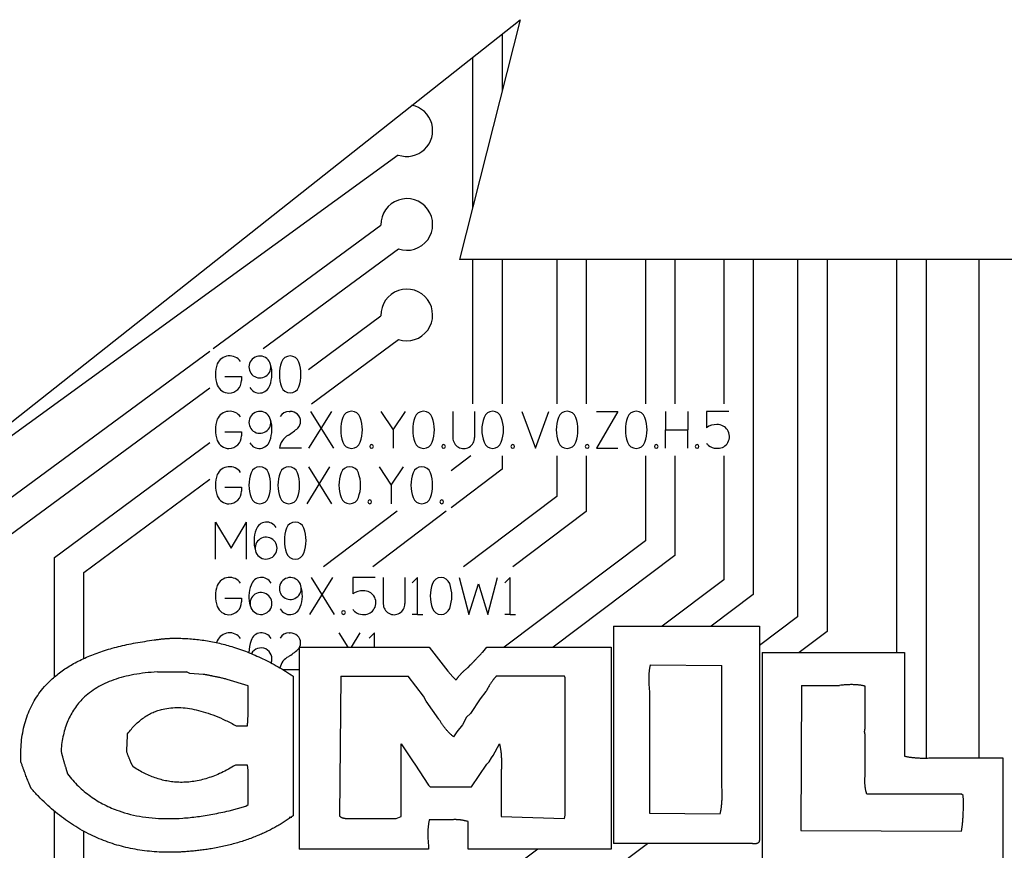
# Model space of a CAD drawing. Extents: x -15.37 to -7.87, y 7.61 to 15.55.
# Tile 6 of 7: x -12.11 to -9.45, y 13.3 to 15.55. Entities that reach past the tile are written whole.
import ezdxf

# ---------------------------------------------------------------- set-up
doc = ezdxf.new("R2010")
doc.units = 0
doc.header["$MEASUREMENT"] = 0
doc.linetypes.add('solid', pattern=[0])
doc.layers.get('0').update_dxf_attribs({"linetype": 'solid'})
doc.layers.add('7', color=7, linetype='solid')

msp = doc.modelspace()

# ---------------------------------------------------------------- linework, layer by layer
at = {"color": 3, "linetype": 'solid'}
for p, q in [((-10.806, 15.5112), (-10.806, 15.3558)), ((-10.886, 15.4479), (-10.886, 15.0387)), ((-12.354, 14.2642), (-11.087, 15.1835)), ((-11.5879, 14.6591), (-11.134, 14.9934)), ((-11.453, 14.6591), (-11.0865, 14.929)), ((-10.886, 14.9), (-10.886, 14.5091)), ((-10.806, 14.9), (-10.806, 14.5091)), ((-10.658, 14.9), (-10.658, 14.5091)), ((-10.578, 14.9), (-10.578, 14.5091)), ((-10.418, 14.9), (-10.418, 14.5091)), ((-10.338, 14.9), (-10.338, 14.5091)), ((-10.206, 14.9), (-10.206, 14.5091)), ((-10.126, 14.9), (-10.126, 13.9928)), ((-10.006, 14.9), (-10.006, 13.9329)), ((-9.926, 14.9), (-9.926, 13.893)), ((-9.738, 14.9), (-9.738, 13.8362)), ((-9.658, 14.9), (-9.658, 13.5501)), ((-9.514, 13.5505), (-9.514, 14.9)), ((-11.3305, 14.6026), (-11.134, 14.7483)), ((-11.3224, 14.5091), (-11.0863, 14.684)), ((-12.218, 14.1949), (-11.5973, 14.6521)), ((-11.5566, 14.5834), (-11.5114, 14.5834)), ((-11.5114, 14.5834), (-11.5114, 14.5729)), ((-12.138, 14.1544), (-11.5973, 14.5528)), ((-11.3822, 14.4891), (-11.38, 14.4891)), ((-11.3293, 14.3891), (-11.2672, 14.4891)), ((-11.325, 14.4891), (-11.2629, 14.3891)), ((-11.1343, 14.4891), (-11.1011, 14.4391)), ((-11.1011, 14.4391), (-11.0679, 14.4891)), ((-10.9393, 14.4891), (-10.9393, 14.4177)), ((-10.8807, 14.4891), (-10.8807, 14.4184)), ((-10.7522, 14.4891), (-10.7157, 14.3891)), ((-10.7157, 14.3891), (-10.6793, 14.4891)), ((-10.4922, 14.4891), (-10.5507, 14.3891)), ((-10.5507, 14.4891), (-10.4922, 14.4891)), ((-10.3636, 14.4891), (-10.3636, 14.4391)), ((-10.3029, 14.4891), (-10.3029, 14.4391)), ((-10.2529, 14.4891), (-10.2529, 14.4448)), ((-10.1924, 14.4891), (-10.2529, 14.4891)), ((-11.5566, 14.4334), (-11.5114, 14.4334)), ((-11.5114, 14.4334), (-11.5114, 14.4229)), ((-11.1011, 14.4391), (-11.1011, 14.3891)), ((-10.3636, 14.3891), (-10.3636, 14.4391)), ((-10.3636, 14.4391), (-10.3029, 14.4391)), ((-10.3029, 14.3891), (-10.3029, 14.4391)), ((-12.0182, 14.093), (-11.5973, 14.405)), ((-11.3493, 14.3891), (-11.4091, 14.3891)), ((-10.5507, 14.3891), (-10.4922, 14.3891)), ((-10.2263, 14.389), (-10.2218, 14.389)), ((-10.8908, 14.3684), (-10.9442, 14.3282)), ((-10.806, 14.3684), (-10.806, 14.3321)), ((-10.658, 14.3684), (-10.658, 14.2583)), ((-10.578, 14.3684), (-10.578, 14.2183)), ((-10.418, 14.3684), (-10.418, 14.1385)), ((-10.338, 14.3684), (-10.338, 14.0986)), ((-10.206, 14.3684), (-10.206, 14.0327)), ((-11.3342, 14.2391), (-11.2721, 14.3391)), ((-11.33, 14.3391), (-11.2678, 14.2391)), ((-11.1392, 14.3391), (-11.106, 14.2891)), ((-11.106, 14.2891), (-11.0728, 14.3391)), ((-10.806, 14.3321), (-10.9442, 14.2281)), ((-11.9382, 14.0527), (-11.5973, 14.3054)), ((-11.106, 14.2891), (-11.106, 14.2391)), ((-11.5566, 14.2834), (-11.5114, 14.2834)), ((-11.5114, 14.2834), (-11.5114, 14.2729)), ((-10.658, 14.2583), (-10.9102, 14.0684)), ((-11.0901, 14.2184), (-11.2894, 14.0684)), ((-10.957, 14.2184), (-11.1564, 14.0684)), ((-10.578, 14.2183), (-10.7772, 14.0684)), ((-11.582, 14.1891), (-11.5398, 14.1184)), ((-11.582, 14.0891), (-11.582, 14.1891)), ((-11.5398, 14.1184), (-11.4977, 14.1891)), ((-11.4977, 14.0891), (-11.4977, 14.1891)), ((-10.418, 14.1385), (-10.8005, 13.8507)), ((-12.0182, 13.7697), (-12.0182, 14.093)), ((-10.338, 14.0986), (-10.6674, 13.8507)), ((-11.9382, 13.8199), (-11.9382, 14.0527)), ((-11.3268, 13.9391), (-11.2647, 14.0391)), ((-11.3225, 14.0391), (-11.2604, 13.9391)), ((-11.2104, 14.0391), (-11.2104, 13.9948)), ((-11.1499, 14.0391), (-11.2104, 14.0391)), ((-11.1278, 14.0391), (-11.1278, 13.9677)), ((-11.0692, 14.0391), (-11.0692, 13.9684)), ((-11.0349, 14.0391), (-11.0492, 14.0248)), ((-11.0349, 13.9391), (-11.0349, 14.0391)), ((-10.922, 14.0391), (-10.8961, 13.9391)), ((-10.8961, 13.9391), (-10.8703, 14.0224)), ((-10.8703, 14.0224), (-10.8444, 13.9391)), ((-10.8444, 13.9391), (-10.8185, 14.0391)), ((-10.7842, 14.0391), (-10.7985, 14.0248)), ((-10.7842, 13.9391), (-10.7842, 14.0391)), ((-10.206, 14.0327), (-10.3729, 13.9071)), ((-11.5566, 13.9834), (-11.5114, 13.9834)), ((-11.5114, 13.9834), (-11.5114, 13.9729)), ((-10.126, 13.9928), (-10.2399, 13.9071)), ((-11.1838, 13.939), (-11.1793, 13.939)), ((-11.0349, 13.9391), (-11.0492, 13.9391)), ((-11.0349, 13.9391), (-11.0206, 13.9391)), ((-10.7842, 13.9391), (-10.7985, 13.9391)), ((-10.7842, 13.9391), (-10.7699, 13.9391)), ((-10.006, 13.9329), (-10.1093, 13.8552)), ((-11.3822, 13.8891), (-11.38, 13.8891)), ((-11.2479, 13.8891), (-11.224, 13.8507)), ((-11.2139, 13.8507), (-11.19, 13.8891)), ((-11.1514, 13.8891), (-11.1657, 13.8748)), ((-11.1514, 13.8507), (-11.1514, 13.8891)), ((-10.5041, 13.9071), (-10.5041, 13.3182)), ((-10.5041, 13.9071), (-10.1093, 13.9071)), ((-10.1093, 13.9071), (-10.1093, 13.3293)), ((-9.926, 13.893), (-10.0014, 13.8362)), ((-11.3554, 13.8507), (-11.3554, 13.3035)), ((-11.3554, 13.8507), (-11.0031, 13.8507)), ((-11.0031, 13.8507), (-10.953, 13.7851)), ((-10.8583, 13.8372), (-10.8477, 13.8507)), ((-10.8477, 13.8507), (-10.5109, 13.8507)), ((-10.5109, 13.8507), (-10.5109, 13.3035)), ((-10.1023, 13.8362), (-10.1023, 13.2696)), ((-10.1023, 13.8362), (-9.7164, 13.8362)), ((-9.7164, 13.8362), (-9.7164, 13.5553)), ((-11.7393, 13.7834), (-11.6605, 13.7834)), ((-11.6519, 13.7788), (-11.6605, 13.7834)), ((-11.3554, 13.7891), (-11.3986, 13.7891)), ((-10.953, 13.7851), (-10.9396, 13.7697)), ((-10.8978, 13.7957), (-10.8912, 13.8026)), ((-10.4049, 13.8028), (-10.2108, 13.8008)), ((-10.2108, 13.4728), (-10.2108, 13.8008)), ((-11.6155, 13.7768), (-11.6519, 13.7788)), ((-11.4935, 13.7461), (-11.5502, 13.7633)), ((-11.3716, 13.7719), (-11.3716, 13.3939)), ((-11.2427, 13.7717), (-11.2463, 13.3934)), ((-11.2427, 13.7717), (-11.06, 13.7717)), ((-11.0185, 13.7176), (-11.06, 13.7717)), ((-10.9396, 13.7697), (-10.9307, 13.7611)), ((-10.6374, 13.7717), (-10.8217, 13.7717)), ((-10.6354, 13.7677), (-10.6374, 13.7717)), ((-10.6354, 13.3954), (-10.6354, 13.7677)), ((-11.4935, 13.6857), (-11.4935, 13.7461)), ((-10.8497, 13.7302), (-10.8652, 13.7107)), ((-9.9953, 13.7469), (-9.9973, 13.3541)), ((-9.9953, 13.7469), (-9.8922, 13.7469)), ((-9.8234, 13.629), (-9.8234, 13.7449)), ((-11.0117, 13.7041), (-11.0185, 13.7176)), ((-10.9771, 13.6558), (-11.0117, 13.7041)), ((-10.8652, 13.7107), (-10.8912, 13.6712)), ((-10.4069, 13.7289), (-10.4069, 13.4012)), ((-10.9027, 13.6606), (-10.9133, 13.6403)), ((-10.8912, 13.6712), (-10.9027, 13.6606)), ((-11.5262, 13.6376), (-11.4956, 13.6376)), ((-10.9133, 13.6403), (-10.9287, 13.6211)), ((-10.9287, 13.6211), (-10.9376, 13.6077)), ((-9.8234, 13.4994), (-9.8234, 13.6153)), ((-11.0795, 13.5882), (-11.0466, 13.5399)), ((-11.0795, 13.3914), (-11.0795, 13.5882)), ((-10.8303, 13.5574), (-10.8131, 13.5882)), ((-10.8411, 13.5399), (-10.8343, 13.5508)), ((-10.8343, 13.5508), (-10.8303, 13.5574)), ((-9.6447, 13.5505), (-9.4504, 13.5505)), ((-9.4504, 13.5505), (-9.4504, 13.2696)), ((-11.9868, 13.5224), (-11.983, 13.507)), ((-11.4956, 13.531), (-11.5282, 13.531)), ((-11.4935, 13.5176), (-11.4956, 13.531)), ((-11.4935, 13.4245), (-11.4935, 13.5176)), ((-11.0466, 13.5399), (-11.0426, 13.5333)), ((-11.0426, 13.5333), (-11.0051, 13.4764)), ((-10.8892, 13.4723), (-10.8477, 13.5333)), ((-10.8477, 13.5333), (-10.8411, 13.5399)), ((-10.8082, 13.5179), (-10.8082, 13.3914)), ((-11.0051, 13.4764), (-11.0011, 13.4723)), ((-11.0011, 13.4723), (-10.8892, 13.4723)), ((-9.5623, 13.4523), (-9.8186, 13.4523)), ((-9.5574, 13.4483), (-9.5623, 13.4523)), ((-11.5454, 13.4073), (-11.5001, 13.4197)), ((-11.5001, 13.4197), (-11.4935, 13.4245)), ((-12.0182, 12.0872), (-12.0182, 13.4062)), ((-11.3755, 13.3892), (-11.3826, 13.3892)), ((-11.226, 13.3865), (-11.0929, 13.3865)), ((-11.0929, 13.3865), (-11.0795, 13.3914)), ((-10.9442, 13.3828), (-11.0031, 13.3828)), ((-10.8082, 13.3914), (-10.6374, 13.3865)), ((-10.6374, 13.3865), (-10.6354, 13.3954)), ((-10.4069, 13.4012), (-10.2156, 13.399)), ((-10.8978, 13.3035), (-10.8978, 13.3779)), ((-11.9382, 12.1672), (-11.9382, 13.3515)), ((-9.9973, 13.3541), (-9.5623, 13.3521)), ((-11.0051, 13.3035), (-11.3554, 13.3035)), ((-11.0051, 13.3124), (-11.0051, 13.3035)), ((-10.5109, 13.3035), (-10.8978, 13.3035)), ((-10.7093, 13.3035), (-10.7525, 13.271)), ((-10.5533, 13.2135), (-10.4125, 13.3182)), ((-10.1278, 13.3182), (-10.5041, 13.3182))]:
    msp.add_line(p, q, dxfattribs=at)
for centre, radius, start, end in [((-11.064, 15.2496), 0.07, 250.8128, 438.4823), ((-11.064, 14.9953), 0.07, 251.2283, 541.5285), ((-11.064, 14.7503), 0.07, 251.3907, 541.6909), ((-11.5438, 14.6025), 0.0368, 35.68, 155.6132), ((-11.4617, 14.6093), 0.0297, 13.902, 162.098), ((-11.3798, 14.6145), 0.0248, 19.594, 160.406), ((-11.4929, 14.5891), 0.0891, 161.2941, 198.7059), ((-11.4617, 14.6094), 0.0297, 162.2661, 373.7339), ((-11.5182, 14.5909), 0.0891, 339.2941, 376.7059), ((-11.3105, 14.5891), 0.0986, 160.019, 199.981), ((-11.4491, 14.5891), 0.0986, 340.019, 379.981), ((-11.5448, 14.5733), 0.0349, 201.5644, 268.7744), ((-11.5463, 14.5733), 0.0349, 271.2256, 359.2735), ((-11.4632, 14.5685), 0.0297, 209.3075, 342.098), ((-11.3798, 14.5637), 0.0248, 199.594, 340.406), ((-11.5438, 14.4525), 0.0368, 35.68, 155.6132), ((-11.4617, 14.4593), 0.0297, 13.902, 162.098), ((-11.3822, 14.4605), 0.0286, 90, 150), ((-11.38, 14.4605), 0.0286, 2.576, 90), ((-11.2136, 14.4645), 0.0248, 19.594, 160.406), ((-11.0186, 14.4645), 0.0248, 19.594, 160.406), ((-10.8315, 14.4645), 0.0248, 19.594, 160.406), ((-10.63, 14.4645), 0.0248, 19.594, 160.406), ((-10.4429, 14.4645), 0.0248, 19.594, 160.406), ((-11.4929, 14.4391), 0.0891, 161.2941, 198.7059), ((-11.4617, 14.4594), 0.0297, 162.2661, 373.7339), ((-11.5182, 14.4409), 0.0891, 339.2941, 376.7059), ((-11.38, 14.4631), 0.0286, 317.7751, 357.4242), ((-11.1443, 14.4391), 0.0986, 160.019, 199.981), ((-11.2829, 14.4391), 0.0986, 340.019, 379.981), ((-10.9493, 14.4391), 0.0986, 160.019, 199.981), ((-11.0879, 14.4391), 0.0986, 340.019, 379.981), ((-10.7622, 14.4391), 0.0986, 160.019, 199.981), ((-10.9008, 14.4391), 0.0986, 340.019, 379.981), ((-10.5607, 14.4391), 0.0986, 160.019, 199.981), ((-10.6993, 14.4391), 0.0986, 340.019, 379.981), ((-10.3736, 14.4391), 0.0986, 160.019, 199.981), ((-10.5122, 14.4391), 0.0986, 340.019, 379.981), ((-10.2261, 14.4072), 0.0462, 87.8471, 125.5576), ((-10.2243, 14.4156), 0.0378, 63.4349, 90), ((-10.221, 14.4223), 0.0303, 33.6901, 63.4349), ((-11.5463, 14.4233), 0.0349, 271.2256, 359.2735), ((-11.3613, 14.3824), 0.0482, 118.7445, 172.045), ((-11.5133, 14.624), 0.2373, 302.8689, 310.6146), ((-10.2229, 14.421), 0.0326, 330.2551, 393.6901), ((-11.5448, 14.4233), 0.0349, 201.5644, 268.7744), ((-11.4632, 14.4185), 0.0297, 209.3075, 342.098), ((-11.2136, 14.4137), 0.0248, 199.594, 340.406), ((-11.1593, 14.3941), 0.005, 0, 180), ((-11.0186, 14.4137), 0.0248, 199.594, 340.406), ((-10.9643, 14.3941), 0.005, 0, 180), ((-10.91, 14.4177), 0.0293, 180.1397, 361.2577), ((-10.8315, 14.4137), 0.0248, 199.594, 340.406), ((-10.7772, 14.3941), 0.005, 0, 180), ((-10.63, 14.4137), 0.0248, 199.594, 340.406), ((-10.5757, 14.3941), 0.005, 0, 180), ((-10.4429, 14.4137), 0.0248, 199.594, 340.406), ((-10.3886, 14.3941), 0.005, 0, 180), ((-10.2779, 14.3941), 0.005, 0, 180), ((-10.2263, 14.4208), 0.0318, 213.4333, 228.8141), ((-10.2263, 14.4208), 0.0318, 228.8141, 270.016), ((-10.2218, 14.4204), 0.0314, 270.016, 330.2552), ((-11.1593, 14.3941), 0.005, 180, 360), ((-10.9643, 14.3941), 0.005, 180, 360), ((-10.7772, 14.3941), 0.005, 180, 360), ((-10.5757, 14.3941), 0.005, 180, 360), ((-10.3886, 14.3941), 0.005, 180, 360), ((-10.2779, 14.3941), 0.005, 180, 360), ((-11.4929, 14.2891), 0.0891, 161.2941, 198.7059), ((-11.5438, 14.3025), 0.0368, 35.68, 155.6132), ((-11.3928, 14.2891), 0.0986, 160.019, 199.981), ((-11.4621, 14.3145), 0.0248, 19.594, 160.406), ((-11.5314, 14.2891), 0.0986, 340.019, 379.981), ((-11.3142, 14.2891), 0.0986, 160.019, 199.981), ((-11.3835, 14.3145), 0.0248, 19.594, 160.406), ((-11.4528, 14.2891), 0.0986, 340.019, 379.981), ((-11.1492, 14.2891), 0.0986, 160.019, 199.981), ((-11.2185, 14.3145), 0.0248, 19.594, 160.406), ((-11.2878, 14.2891), 0.0986, 340.019, 379.981), ((-10.9542, 14.2891), 0.0986, 160.019, 199.981), ((-11.0235, 14.3145), 0.0248, 19.594, 160.406), ((-11.0928, 14.2891), 0.0986, 340.019, 379.981), ((-11.5463, 14.2733), 0.0349, 271.2256, 359.2735), ((-11.5448, 14.2733), 0.0349, 201.5644, 268.7744), ((-11.4621, 14.2637), 0.0248, 199.594, 340.406), ((-11.3835, 14.2637), 0.0248, 199.594, 340.406), ((-11.2185, 14.2637), 0.0248, 199.594, 340.406), ((-11.1642, 14.2441), 0.005, 0, 180), ((-11.1642, 14.2441), 0.005, 180, 360), ((-11.0235, 14.2637), 0.0248, 199.594, 340.406), ((-10.9692, 14.2441), 0.005, 0, 180), ((-10.9692, 14.2441), 0.005, 180, 360), ((-11.4437, 14.1596), 0.0297, 29.3075, 162.098), ((-11.3661, 14.1645), 0.0248, 19.594, 160.406), ((-11.3886, 14.1373), 0.0891, 159.2941, 196.7059), ((-11.2968, 14.1391), 0.0986, 160.019, 199.981), ((-11.4354, 14.1391), 0.0986, 340.019, 379.981), ((-11.4451, 14.1187), 0.0297, 342.2661, 553.7339), ((-11.4451, 14.1188), 0.0297, 193.902, 342.098), ((-11.3661, 14.1137), 0.0248, 199.594, 340.406), ((-11.5438, 14.0025), 0.0368, 35.68, 155.6132), ((-11.4574, 14.0096), 0.0297, 29.3075, 162.098), ((-11.3794, 14.0093), 0.0297, 13.902, 162.098), ((-10.902, 13.9891), 0.0986, 160.019, 199.981), ((-10.9713, 14.0145), 0.0248, 19.594, 160.406), ((-11.0406, 13.9891), 0.0986, 340.019, 379.981), ((-11.4929, 13.9891), 0.0891, 161.2941, 198.7059), ((-11.4024, 13.9873), 0.0891, 159.2941, 196.7059), ((-11.4588, 13.9687), 0.0297, 342.2661, 553.7339), ((-11.3794, 14.0094), 0.0297, 162.2661, 373.7339), ((-11.4359, 13.9909), 0.0891, 339.2941, 376.7059), ((-11.1835, 13.9572), 0.0462, 87.8471, 125.5576), ((-11.1818, 13.9656), 0.0378, 63.4349, 90), ((-11.1784, 13.9723), 0.0303, 33.6901, 63.4349), ((-11.5463, 13.9733), 0.0349, 271.2256, 359.2735), ((-11.1804, 13.971), 0.0326, 330.2551, 393.6901), ((-11.5448, 13.9733), 0.0349, 201.5644, 268.7744), ((-11.4588, 13.9688), 0.0297, 193.902, 342.098), ((-11.3809, 13.9685), 0.0297, 209.3075, 342.098), ((-11.2354, 13.9441), 0.005, 0, 180), ((-11.2354, 13.9441), 0.005, 180, 360), ((-11.1838, 13.9708), 0.0318, 213.4333, 228.8141), ((-11.1838, 13.9708), 0.0318, 228.8141, 270.016), ((-11.1793, 13.9704), 0.0314, 270.016, 330.2552), ((-11.0985, 13.9677), 0.0293, 180.1397, 361.2577), ((-10.9713, 13.9637), 0.0248, 199.594, 340.406), ((-11.5438, 13.8525), 0.0368, 35.68, 155.6132), ((-11.4574, 13.8596), 0.0297, 29.3075, 162.098), ((-11.3822, 13.8605), 0.0286, 90, 150), ((-11.38, 13.8605), 0.0286, 2.576, 90), ((-11.4929, 13.8391), 0.0891, 161.2941, 164.6665), ((-11.4024, 13.8373), 0.0891, 159.2941, 181.0469), ((-11.4588, 13.8187), 0.0297, 338.0982, 511.3164), ((-11.5133, 14.024), 0.2373, 302.8689, 310.6146), ((-11.38, 13.8631), 0.0286, 317.7751, 357.4242), ((-11.3613, 13.7824), 0.0482, 118.7445, 165.2775)]:
    msp.add_arc(centre, radius, start, end, dxfattribs=at)
for points in [[(-12.109, 13.5591), (-12.109, 13.8241), (-11.7479, 13.8699)], [(-11.7479, 13.8699), (-11.7175, 13.8747), (-11.6902, 13.8747)], [(-11.6902, 13.8747), (-11.5259, 13.8747), (-11.3716, 13.7719)], [(-10.8912, 13.8026), (-10.8786, 13.816), (-10.8583, 13.8372)], [(-11.7393, 13.7834), (-11.985, 13.7699), (-12.0002, 13.5703)], [(-10.9307, 13.7611), (-10.9201, 13.7783), (-10.8978, 13.7957)], [(-10.4049, 13.8028), (-10.412, 13.7755), (-10.4069, 13.7289)], [(-11.5502, 13.7633), (-11.5867, 13.7719), (-11.6155, 13.7768)], [(-10.8217, 13.7717), (-10.8343, 13.7591), (-10.8497, 13.7302)], [(-9.8234, 13.7449), (-9.85, 13.7517), (-9.8922, 13.7469)], [(-11.8198, 13.6156), (-11.7258, 13.7461), (-11.5262, 13.6376)], [(-11.4956, 13.6376), (-11.4935, 13.6568), (-11.4935, 13.6857)], [(-10.9376, 13.6077), (-10.9616, 13.6277), (-10.9771, 13.6558)], [(-9.8234, 13.6153), (-9.8254, 13.6201), (-9.8234, 13.629)], [(-11.8218, 13.5657), (-11.8218, 13.5877), (-11.8198, 13.6156)], [(-12.0002, 13.5703), (-11.9956, 13.5482), (-11.9868, 13.5224)], [(-10.8131, 13.5882), (-10.8062, 13.5622), (-10.8082, 13.5179)], [(-12.1087, 13.5396), (-12.109, 13.5495), (-12.109, 13.5591)], [(-11.8046, 13.5262), (-11.8132, 13.5417), (-11.8218, 13.5657)], [(-9.7164, 13.5553), (-9.687, 13.5485), (-9.6447, 13.5505)], [(-12.0809, 13.4678), (-12.0915, 13.4898), (-12.1087, 13.5396)], [(-11.5282, 13.531), (-11.674, 13.44), (-11.8046, 13.5262)], [(-11.983, 13.507), (-11.8478, 13.3352), (-11.5454, 13.4073)], [(-9.8186, 13.4523), (-9.8254, 13.4749), (-9.8234, 13.4994)], [(-11.7076, 13.2949), (-11.9291, 13.2949), (-12.0809, 13.4678)], [(-10.2156, 13.399), (-10.2085, 13.4265), (-10.2108, 13.4728)], [(-9.5623, 13.3521), (-9.5554, 13.3904), (-9.5574, 13.4483)], [(-11.3716, 13.3939), (-11.4629, 13.3266), (-11.5935, 13.3045)], [(-11.2463, 13.3934), (-11.2395, 13.3865), (-11.226, 13.3865)], [(-11.0031, 13.3828), (-11.0099, 13.3539), (-11.0051, 13.3124)], [(-10.8978, 13.3779), (-10.9201, 13.3848), (-10.9442, 13.3828)], [(-10.1093, 13.3293), (-10.1093, 13.318), (-10.1209, 13.318)], [(-11.5935, 13.3045), (-11.6519, 13.2949), (-11.7076, 13.2949)], [(-10.1209, 13.318), (-10.1255, 13.318), (-10.1278, 13.3182)]]:
    msp.add_open_spline(points, degree=2, dxfattribs=at)
at = {"layer": '7', "color": 3, "linetype": 'solid'}
for p, q in [((-12.428, 14.228), (-10.757, 15.55)), ((-10.757, 15.55), (-10.921, 14.9)), ((-8.027, 14.9), (-10.921, 14.9))]:
    msp.add_line(p, q, dxfattribs=at)
for centre, radius, start, end in [((-39.549, 26.4842), 33.5831, 326.14454, 339.82188), ((-29.7466, 19.7539), 22.2554, 327.4354, 347.40239)]:
    msp.add_arc(centre, radius, start, end, dxfattribs=at)

doc.saveas('drawing.dxf')
